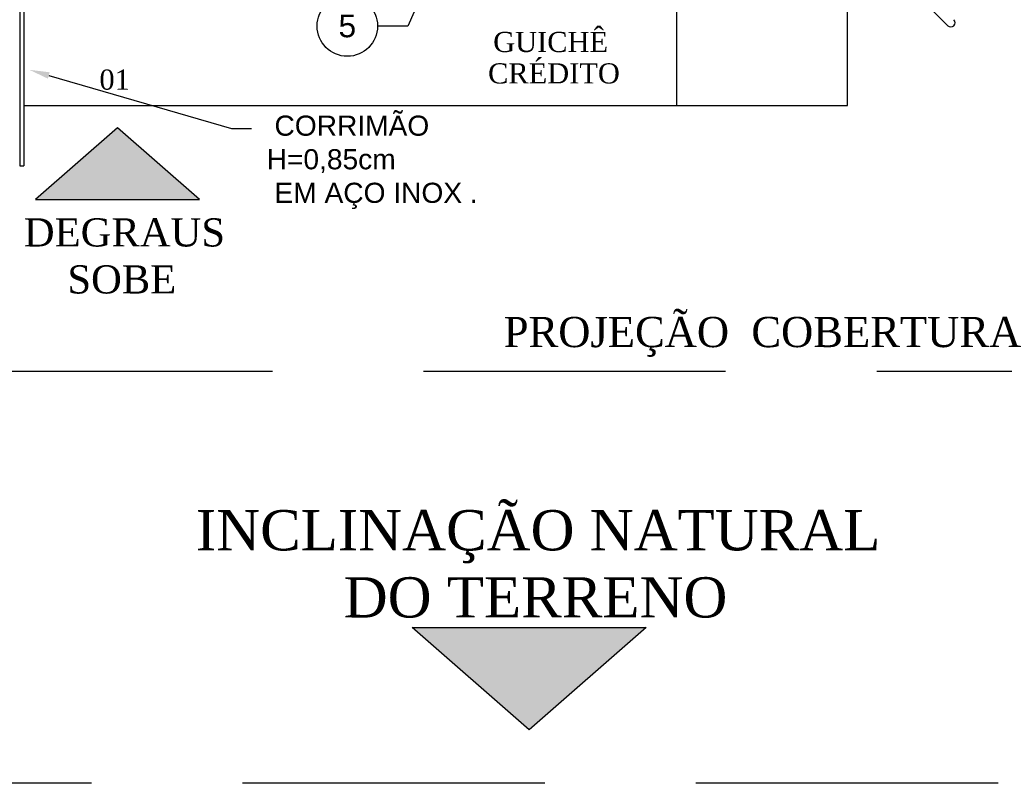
# Model space of a CAD drawing. Header units: millimetres. Extents: x 0 to 1189, y 0 to 841.
# Tile 28 of 58: x 522 to 619, y 397 to 473. Entities that reach past the tile are written whole.
import ezdxf
from ezdxf import colors
from ezdxf.entities.mleader import LeaderData, LeaderLine
from ezdxf.enums import TextEntityAlignment as Align
from ezdxf.math import Vec2, Vec3

# ---------------------------------------------------------------- set-up
doc = ezdxf.new("R2010")
doc.units = ezdxf.units.MM
doc.header["$LTSCALE"] = 8
doc.linetypes.add('DASHED2', pattern=[9.525, 6.35, -3.175])
doc.linetypes.add('HIDDEN', pattern=[0.375, 0.25, -0.125])
for name, color, linetype in [('ARQ_ESQ_PEI', 8, 'Continuous'), ('ARQ_ESQ_POR', 8, 'Continuous'), ('ARQ_EST_PIL', 8, 'Continuous'), ('ARQ_LAY_CZA', 8, 'Continuous'), ('ARQ_PRJ_GER', 8, 'DASHED2'), ('ARQ_TXT_GER', 8, 'Continuous'), ('ARQ_TXT_TIT', 8, 'Continuous'), ('H-ANOT-BALAO', 255, 'Continuous'), ('H-ANOT-COM-TXT', 3, 'Continuous'), ('L1', 8, 'Continuous')]:
    doc.layers.add(name, color=color, linetype=linetype)
doc.styles.add('ARIAL', font='arial.ttf')
doc.styles.add('DUTCH', font='dutch.ttf', dxfattribs={"height": 0.16})
doc.styles.add('LCR', font='times.ttf', dxfattribs={"height": 0.2})
doc.styles.get("Standard").update_dxf_attribs({"font": 'arial.ttf'})

# ---------------------------------------------------------------- blocks, each defined once
blk = doc.blocks.new('BALÃO')
at = {"transparency": 16777216}
blk.add_circle((0, 0), 0.3, dxfattribs=at)
at = {"color": 3, "transparency": 16777216, "style": 'ARIAL'}
blk.add_attdef('TAGNUMBER', text='', height=0.225, dxfattribs=at).set_placement((0, 0), align=Align.MIDDLE)

msp = doc.modelspace()

# ---------------------------------------------------------------- hatches: boundary and pattern name
at = {"layer": 'ARQ_LAY_CZA'}
h = msp.add_hatch(color=256, dxfattribs=at)
h.dxf.hatch_style = 1
h.paths.add_polyline_path([(539.573, 455.385), (531.432, 462.493), (523.291, 455.385)])
h = msp.add_hatch(color=256, dxfattribs=at)
h.dxf.hatch_style = 1
h.paths.add_polyline_path([(583.922, 412.867), (572.292, 402.712), (560.663, 412.867)])

# ---------------------------------------------------------------- linework, layer by layer
at = {"layer": 'ARQ_ESQ_PEI'}
for p, q in [((521.708, 474.321), (521.708, 458.721)), ((522.108, 474.321), (522.108, 458.721)), ((521.708, 458.721), (522.108, 458.721))]:
    msp.add_line(p, q, dxfattribs=at)
at = {"layer": 'ARQ_ESQ_POR'}
msp.add_line((613.857, 472.634), (607.461, 479.01), dxfattribs=at)
msp.add_arc((614.156, 472.933), 0.422, 225.09271, 45.09271, dxfattribs=at)
at = {"layer": 'ARQ_EST_PIL'}
for p, q in [((586.908, 485.721), (586.908, 464.721)), ((586.908, 485.721), (586.908, 464.721)), ((603.908, 464.721), (603.908, 485.721)), ((603.908, 464.721), (603.908, 485.721)), ((586.908, 464.721), (603.908, 464.721)), ((586.908, 464.721), (603.908, 464.721))]:
    msp.add_line(p, q, dxfattribs=at)
at = {"layer": 'ARQ_LAY_CZA'}
for p, q in [((531.432, 462.493), (523.291, 455.385)), ((539.573, 455.385), (531.432, 462.493)), ((523.291, 455.385), (539.573, 455.385)), ((572.292, 402.712), (560.663, 412.867)), ((560.663, 412.867), (583.922, 412.867)), ((583.922, 412.867), (572.292, 402.712))]:
    msp.add_line(p, q, dxfattribs=at)
at = {"layer": 'ARQ_PRJ_GER', "linetype": 'HIDDEN', "ltscale": 15}
for p, q in [((336.801, 438.321), (876.708, 438.321)), ((933.847, 397.399), (43.508, 397.399))]:
    msp.add_line(p, q, dxfattribs=at)
at = {"layer": 'L1'}
msp.add_line((522.108, 464.721), (586.908, 464.721), dxfattribs=at)

# ---------------------------------------------------------------- texts
at = {"layer": 'ARQ_TXT_GER', "style": 'DUTCH'}
for s, height, p in [('GUICHÊ', 2, (568.719, 470.02, 0)), ('CRÉDITO', 2, (568.212, 466.901, 0)), ('01', 2, (529.624, 466.281, 0)), ('PROJEÇÃO  COBERTURA', 3, (569.768, 440.716))]:
    msp.add_text(s, height=height, dxfattribs=at).set_placement(p)
at = {"layer": 'ARQ_TXT_TIT', "style": 'LCR'}
for s, height, p in [('DEGRAUS', 2.8, (522.122, 450.709)), ('SOBE', 2.8, (526.443, 446.043)), ('INCLINAÇÃO NATURAL', 4, (539.208, 420.532)), ('DO TERRENO', 4, (553.881, 413.866))]:
    msp.add_text(s, height=height, dxfattribs=at).set_placement(p)

# ---------------------------------------------------------------- leaders
at = {"layer": 'H-ANOT-BALAO'}
ml = msp.add_multileader_block('Standard', dxfattribs=at)
ml.set_content('BALÃO', color=256, scale=10)
ml.set_attribute('TAGNUMBER', '5', width=0)
ml.set_leader_properties(color=256, linetype='ByLayer', lineweight=-1)
ml.build(insert=Vec2(0, 0))
ml.multileader.update_dxf_attribs({"dogleg_length": 0.3, "arrow_head_size": 2, "scale": 0.5, "block_connection_type": 1})
ctx = ml.context
ctx.base_point, ctx.scale, ctx.char_height, ctx.arrow_head_size, ctx.landing_gap_size, ctx.plane_origin = Vec3(551.239, 472.597), 0.5, 2, 2, 1.5, Vec3(537.984, 453.355)
ctx.attachment_type = 1
notes = []
notes.append((ctx, [(1, (1, 1, 0), (560.239, 472.597), (-1, 0), 3, [(0, [(564.783, 482.865)], 0, [])])]))
ctx.block.insert = Vec3(554.239, 472.597)
at = {"layer": 'H-ANOT-COM-TXT', "color": 1}
ml = msp.add_multileader_mtext('Standard', dxfattribs=at)
ml.set_content(' CORRIMÃO H=0,85cm\\P EM AÇO INOX .', color=1, style='ARIAL')
ml.set_leader_properties(color=256, linetype='ByLayer', lineweight=-1)
ml.build(insert=Vec2(0, 0))
ml.multileader.update_dxf_attribs({"dogleg_length": 0.2, "arrow_head_size": 2, "scale": 0.5})
ctx = ml.context
ctx.base_point, ctx.scale, ctx.char_height, ctx.arrow_head_size, ctx.landing_gap_size, ctx.plane_origin = Vec3(544.731, 462.421), 0.5, 2, 2, 1.5, Vec3(563.516, 456.877)
notes.append((ctx, [(0, (1, 1, 0), (542.731, 462.421), (1, 0), 2, [(0, [(522.674, 468.253)], 0, [])])]))
ctx.mtext.insert, ctx.mtext.width, ctx.mtext.flow_direction = Vec3(546.231, 463.708), 47.01796, 5
for ctx, leaders in notes:
    for number, flags, end, landing, length, lines in leaders:
        leader = LeaderData()
        leader.index, (leader.has_last_leader_line, leader.has_dogleg_vector, leader.attachment_direction) = number, flags
        leader.last_leader_point, leader.dogleg_vector, leader.dogleg_length = Vec3(end), Vec3(landing), length
        for number, points, colour, breaks in lines:
            line = LeaderLine()
            line.index, line.vertices, line.color, line.breaks = number, Vec3.list(points), colors.encode_raw_color(colour), breaks
            leader.lines.append(line)
        ctx.leaders.append(leader)

doc.saveas('drawing.dxf')
